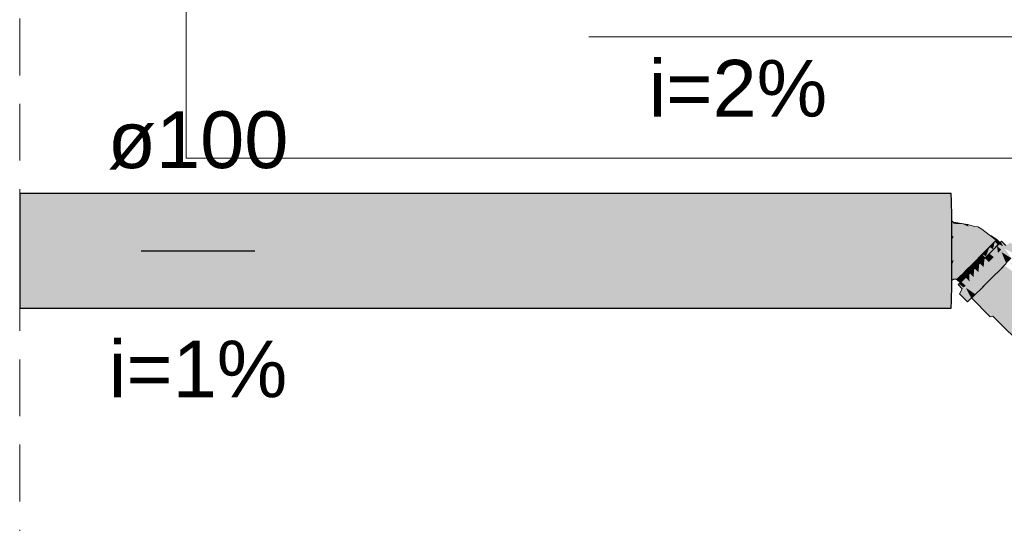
# Model space of a CAD drawing. Header units: millimetres. Extents: x 321 to 585, y -277 to 9.
# Tile 210 of 256: x 470.48 to 473.95, y -196.97 to -195.2. Entities that reach past the tile are written whole.
import ezdxf

# ---------------------------------------------------------------- set-up
doc = ezdxf.new("R2010")
doc.units = ezdxf.units.MM
doc.header["$MEASUREMENT"] = 0
doc.linetypes.add('JIS_02_2.0', pattern=[0.3, 0.2, -0.1])
doc.linetypes.add('NULL', pattern=[0])
for name, color, linetype, lineweight in [('DI-Área do detalhe', 7, 'JIS_02_2.0', 9), ('IFC-Elemento de mobília-Contorno', 152, 'Continuous', 5), ('TQ-Condutos', 3, 'Continuous', 25), ('TQ-Conexões', 9, 'Continuous', 18), ('TQ-Sentido conduto', 9, 'Continuous', 30), ('TQ-Textos conduto', 7, 'Continuous', 9)]:
    doc.layers.add(name, color=color, linetype=linetype, lineweight=lineweight)
doc.styles.add('Arial', font='arial.ttf')

msp = doc.modelspace()

# ---------------------------------------------------------------- hatches: boundary and pattern name
at = {"layer": 'TQ-Condutos', "linetype": 'Continuous'}
for points in [[(473.7632, -195.8119), (470.4827, -195.8119), (470.4827, -195.8233), (470.4827, -195.838), (470.4827, -195.8626), (470.4827, -195.8946), (470.4827, -195.9281), (473.7652, -195.8946), (473.7643, -195.838)], [(473.7652, -195.8946), (473.7498, -195.8947), (470.4827, -195.9281), (470.4827, -195.9718), (470.4827, -196.0084), (470.4827, -196.0563), (470.4827, -196.0897), (473.7499, -196.1333), (473.7652, -196.1335), (473.7653, -196.1192), (473.7657, -196.0563), (473.7657, -195.9718), (473.7653, -195.9089)], [(473.7632, -196.2161), (473.7643, -196.19), (473.7652, -196.1335), (470.4827, -196.0897), (470.4827, -196.1335), (470.4827, -196.158), (470.4827, -196.19), (470.4827, -196.2013), (470.4827, -196.2161)]]:
    msp.add_hatch(color=73, dxfattribs=at).paths.add_polyline_path(points)
at = {"layer": 'TQ-Conexões', "linetype": 'Continuous'}
for points in [[(473.7653, -195.9089), (473.7653, -195.9097), (473.7653, -195.9142), (473.7653, -195.9149), (473.7654, -195.922), (473.7654, -195.9239), (473.7654, -195.9313), (473.7654, -195.933), (473.7655, -195.9446), (473.7655, -195.9471), (473.7656, -195.9588), (473.7656, -195.9612), (473.7719, -195.9509), (473.7718, -195.9375), (473.7716, -195.9288), (473.7718, -195.9375), (473.7719, -195.9509), (473.7656, -195.9612), (473.7721, -195.9642), (473.7657, -195.9756), (473.7657, -195.9785), (473.7657, -195.9931), (473.7657, -195.9958), (473.7722, -195.9805), (473.7657, -195.9958), (473.7657, -196.0114), (473.7657, -196.0142), (473.7723, -195.9968), (473.7657, -196.0142), (473.7657, -196.0298), (473.7657, -196.0326), (473.7723, -196.0142), (473.7657, -196.0326), (473.7657, -196.0471), (473.7657, -196.0499), (473.7723, -196.0316), (473.7657, -196.0499), (473.7722, -196.0479), (473.7805, -196.0479), (473.7806, -196.0316), (473.7806, -196.0142), (473.7806, -195.9968), (473.7805, -195.9805), (473.7804, -195.9642), (473.7802, -195.9509), (473.7801, -195.9375), (473.7802, -195.9509), (473.7804, -195.9642), (473.7805, -195.9805), (473.7806, -195.9968), (473.7806, -196.0142), (473.7806, -196.0316), (473.7805, -196.0479), (473.8054, -196.0281), (473.8007, -196.007), (473.8077, -195.9859), (473.8098, -195.9682), (473.8077, -195.9859), (473.8007, -196.007), (473.8054, -196.0281), (473.7805, -196.0479), (473.7722, -196.0479), (473.7656, -196.0643), (473.7656, -196.0672), (473.7655, -196.0788), (473.7655, -196.0812), (473.7721, -196.0642), (473.7655, -196.0812), (473.7654, -196.0927), (473.7654, -196.0952), (473.7719, -196.0775), (473.7654, -196.0952), (473.7654, -196.1025), (473.7654, -196.1043), (473.7718, -196.0908), (473.7801, -196.0907), (473.7802, -196.0775), (473.7804, -196.0642), (473.7802, -196.0775), (473.7801, -196.0907), (473.7718, -196.0908), (473.7654, -196.1043), (473.7653, -196.1113), (473.7653, -196.1123), (473.7716, -196.0994), (473.7799, -196.0994), (473.7929, -196.0884), (473.7987, -196.0741), (473.8083, -196.0513), (473.7987, -196.0741), (473.7929, -196.0884), (473.7799, -196.0994), (473.7716, -196.0994), (473.7653, -196.1123), (473.7653, -196.1133), (473.7653, -196.114), (473.7653, -196.1155), (473.7665, -196.114), (473.7714, -196.1081), (473.7653, -196.1155), (473.7653, -196.117), (473.7653, -196.1192), (473.7709, -196.114), (473.7792, -196.114), (473.7794, -196.111), (473.7797, -196.1081), (473.7795, -196.1106), (473.7794, -196.111), (473.7801, -196.1113), (473.7794, -196.111), (473.7812, -196.1123), (473.785, -196.1129), (473.7924, -196.1059), (473.8039, -196.0947), (473.8188, -196.0801), (473.836, -196.063), (473.8291, -196.0346), (473.8301, -196.0014), (473.8318, -195.9745), (473.8128, -195.9525), (473.8318, -195.9745), (473.8301, -196.0014), (473.8291, -196.0346), (473.836, -196.063), (473.8543, -196.0447), (473.85, -196.0185), (473.8543, -196.0447), (473.8725, -196.0264), (473.8596, -195.9929), (473.8725, -196.0264), (473.8895, -196.0094), (473.9039, -195.9947), (473.8782, -195.9803), (473.8471, -195.9567), (473.8782, -195.9803), (473.9039, -195.9947), (473.9148, -195.9834), (473.8883, -195.9658), (473.866, -195.9534), (473.8883, -195.9658), (473.9148, -195.9834), (473.9216, -195.9763), (473.8973, -195.9574), (473.87, -195.9436), (473.8473, -195.9389), (473.8241, -195.94), (473.8473, -195.9389), (473.87, -195.9436), (473.8973, -195.9574), (473.8714, -195.9376), (473.8574, -195.9296), (473.8456, -195.928), (473.8221, -195.921), (473.8244, -195.9286), (473.8028, -195.9311), (473.8244, -195.9286), (473.8019, -195.9188), (473.8007, -195.9188), (473.7996, -195.9188), (473.7799, -195.9288), (473.7996, -195.9188), (473.8007, -195.9188), (473.8019, -195.9188), (473.8006, -195.9182), (473.7961, -195.9186), (473.8004, -195.9183), (473.8006, -195.9182), (473.8003, -195.9182), (473.7959, -195.9186), (473.7797, -195.9201), (473.7714, -195.9201), (473.7711, -195.9171), (473.7794, -195.9171), (473.7792, -195.914), (473.7709, -195.914)], [(473.8036, -195.9189), (473.7794, -195.9171), (473.7742, -195.9171), (473.7711, -195.9171), (473.7735, -195.9179), (473.7739, -195.9181), (473.7753, -195.9181), (473.7752, -195.918), (473.7747, -195.9175), (473.7762, -195.9189), (473.7753, -195.9181), (473.7739, -195.9181), (473.7711, -195.9171), (473.7712, -195.9181), (473.7714, -195.9201), (473.7776, -195.9201), (473.7797, -195.9201), (473.8003, -195.9182), (473.7795, -195.9181)], [(473.7792, -195.914), (473.7793, -195.9156), (473.7794, -195.9171), (473.7945, -195.9182), (473.8003, -195.9182), (473.7999, -195.9182)], [(473.8064, -195.919), (473.8006, -195.9182), (473.8008, -195.9183), (473.8019, -195.9188), (473.8036, -195.9189), (473.8038, -195.9189), (473.8036, -195.9189), (473.8019, -195.9188), (473.8244, -195.9286), (473.8226, -195.9227), (473.8221, -195.921)], [(473.7656, -195.9612), (473.7657, -195.9718), (473.7657, -195.9612)], [(473.7657, -195.9612), (473.7657, -195.9718), (473.7657, -195.9755), (473.7721, -195.9642)], [(473.7657, -195.9755), (473.7657, -195.9718), (473.7657, -195.9756)], [(473.9532, -195.9976), (473.9698, -195.9884), (473.9674, -195.9911), (473.9523, -196.0068), (473.9893, -196.026), (473.9979, -196.017), (474.0005, -196.0139), (473.9722, -195.9856), (473.9552, -195.9953), (473.9402, -195.9803), (473.938, -195.9829), (473.9464, -195.9978), (473.9307, -195.9906), (473.9189, -196.0028), (473.9033, -196.0186), (473.8851, -196.037), (473.8654, -196.0568), (473.8455, -196.0766), (473.827, -196.095), (473.8109, -196.1108), (473.7985, -196.1229), (473.8145, -196.1369), (473.8213, -196.1303), (473.8316, -196.1201), (473.8213, -196.1303), (473.8145, -196.1369), (473.8076, -196.1435), (473.8069, -196.1519), (473.8076, -196.1435), (473.7905, -196.1304), (473.7875, -196.133), (473.8025, -196.148), (473.7929, -196.165), (473.7989, -196.1596), (473.7929, -196.165), (473.8212, -196.1932), (473.8247, -196.1903), (473.8341, -196.1813), (473.815, -196.1441), (473.8271, -196.1322), (473.842, -196.11), (473.8545, -196.0975), (473.842, -196.11), (473.8271, -196.1322), (473.8392, -196.1203), (473.8539, -196.1057), (473.8671, -196.0851), (473.8803, -196.0718), (473.8936, -196.0585), (473.906, -196.0461), (473.8936, -196.0585), (473.8803, -196.0718), (473.8671, -196.0851), (473.8539, -196.1057), (473.8687, -196.0911), (473.8843, -196.0755), (473.8687, -196.0911), (473.8539, -196.1057), (473.8392, -196.1203), (473.8271, -196.1322), (473.815, -196.1441), (473.8487, -196.1671), (473.8675, -196.1486), (473.8893, -196.127), (473.9126, -196.1038), (473.8998, -196.0599), (473.9143, -196.0453), (473.9183, -196.0336), (473.9283, -196.0234), (473.9383, -196.0132), (473.9447, -196.0066), (473.9499, -196.0012), (473.9511, -195.9999), (473.9447, -196.0066), (473.9383, -196.0132), (473.9599, -195.9989), (473.9383, -196.0132), (473.9283, -196.0234), (473.9183, -196.0336), (473.9143, -196.0453), (473.8998, -196.0599), (473.9126, -196.1038), (473.9357, -196.0806), (473.9572, -196.0589), (473.9289, -196.0307), (473.9572, -196.0589), (473.9406, -196.0187), (473.9754, -196.0403), (473.9523, -196.0068), (473.9674, -195.9911), (473.9698, -195.9884), (473.9529, -195.9979), (473.9561, -195.9961), (473.9698, -195.9884), (473.956, -195.996)], [(473.9351, -195.9855), (473.9346, -195.9859), (473.9278, -195.9921), (473.9169, -195.982), (473.9274, -195.9925), (473.9244, -195.9953), (473.9273, -195.9924), (473.9273, -195.9924), (473.9165, -195.9816), (473.9107, -196.0083), (473.9106, -196.0087), (473.9208, -195.9987), (473.9129, -196.0065), (473.9106, -196.0087), (473.8991, -196.0006), (473.8988, -196.0004), (473.8985, -196.0002), (473.8987, -196.0004), (473.899, -196.0007), (473.9088, -196.0105), (473.898, -196.0211), (473.9088, -196.0105), (473.9088, -196.0105), (473.8985, -196.0002), (473.8859, -196.033), (473.8859, -196.0332), (473.8728, -196.0266), (473.8726, -196.0265), (473.8728, -196.0266), (473.8826, -196.0364), (473.8841, -196.0379), (473.91, -196.0117), (473.928, -195.9931), (473.9346, -195.986)], [(473.9156, -195.9826), (473.9165, -195.9816), (473.9157, -195.9825), (473.9148, -195.9834), (473.9039, -195.9947), (473.9002, -195.9984), (473.8996, -195.999), (473.9013, -195.9973), (473.9034, -195.9952), (473.9094, -195.9891), (473.9114, -195.9871), (473.9094, -195.9891), (473.9034, -195.9952), (473.9013, -195.9973), (473.8996, -195.999), (473.8985, -196.0002), (473.8988, -196.0004), (473.9097, -195.9888), (473.9118, -195.9866)], [(473.9118, -195.9866), (473.8988, -196.0004), (473.9106, -196.0087)], [(473.9228, -195.9748), (473.9236, -195.9738), (473.903, -195.9601), (473.9215, -195.9762), (473.9216, -195.9763)], [(473.9165, -195.982), (473.9165, -195.9819), (473.9118, -195.9866), (473.9118, -195.9867), (473.9106, -196.0087)], [(473.9165, -195.9816), (473.9118, -195.9866), (473.9165, -195.9819)], [(473.9173, -195.9809), (473.9165, -195.9816), (473.9169, -195.9819)], [(473.9216, -195.9763), (473.9209, -195.9772), (473.9216, -195.9763), (473.9215, -195.9762), (473.9206, -195.9775), (473.9215, -195.9762), (473.92, -195.9781), (473.9172, -195.9809), (473.9169, -195.9819), (473.9278, -195.9921), (473.9216, -195.9764)], [(473.92, -195.9781), (473.9207, -195.9772), (473.9173, -195.9809), (473.9172, -195.9809)], [(473.9236, -195.974), (473.9228, -195.9748), (473.9219, -195.976), (473.9216, -195.9763), (473.922, -195.9758), (473.9236, -195.9741)], [(473.9221, -195.9759), (473.922, -195.9758), (473.9216, -195.9763), (473.9216, -195.9764)], [(473.9248, -195.9791), (473.9221, -195.9759), (473.9216, -195.9764)], [(473.9248, -195.9791), (473.9216, -195.9763), (473.9278, -195.9921)], [(473.9237, -195.9743), (473.9236, -195.9741), (473.922, -195.9758), (473.9221, -195.9759)], [(473.9241, -195.9783), (473.9248, -195.9791), (473.9247, -195.9788), (473.922, -195.9758)], [(473.9247, -195.9788), (473.9237, -195.9743), (473.9221, -195.9759)], [(473.9346, -195.9859), (473.9351, -195.9855), (473.9349, -195.9853), (473.9236, -195.974), (473.9239, -195.9752), (473.9249, -195.9762), (473.9344, -195.9858), (473.9249, -195.9762), (473.9239, -195.9752), (473.9277, -195.9918), (473.9278, -195.9921), (473.9351, -195.9855), (473.9318, -195.9883)], [(473.9253, -195.9962), (473.9307, -195.9906), (473.9321, -195.9892), (473.9321, -195.989), (473.928, -195.9931), (473.9252, -195.9961)], [(473.932, -195.9888), (473.928, -195.9931), (473.9321, -195.989)], [(473.9351, -195.9864), (473.9349, -195.9862), (473.9307, -195.9906), (473.9313, -195.9909), (473.9464, -195.9978)], [(473.9346, -195.986), (473.9346, -195.9859), (473.9318, -195.9883)], [(473.9324, -195.9889), (473.9348, -195.9863), (473.9346, -195.986), (473.9322, -195.9887), (473.932, -195.9888)], [(473.9322, -195.989), (473.9324, -195.9889), (473.932, -195.9888)], [(473.932, -195.9888), (473.9321, -195.9892), (473.9322, -195.989)], [(473.9346, -195.9859), (473.9351, -195.9855), (473.9351, -195.9855)], [(473.9346, -195.9859), (473.9348, -195.9863), (473.9349, -195.9862)], [(473.9381, -195.983), (473.938, -195.9829), (473.9349, -195.9862), (473.9349, -195.9863), (473.9464, -195.9978)], [(473.8725, -196.0264), (473.8439, -196.0551), (473.8432, -196.0558), (473.8571, -196.0619), (473.8725, -196.0266)], [(473.8826, -196.0364), (473.8725, -196.0264), (473.8572, -196.0616), (473.8571, -196.0618), (473.8808, -196.0382), (473.8625, -196.0565), (473.8571, -196.0618), (473.8571, -196.0619), (473.8547, -196.0673), (473.8841, -196.0379), (473.8826, -196.0364), (473.8575, -196.0615), (473.8812, -196.0378)], [(473.8859, -196.0332), (473.8985, -196.0002), (473.8725, -196.0264)], [(473.8958, -196.0532), (473.913, -196.0361), (473.8978, -196.024), (473.8808, -196.0382), (473.8823, -196.0397)], [(473.8979, -196.0241), (473.8994, -196.0225), (473.9002, -196.0218), (473.91, -196.0117), (473.8993, -196.0225), (473.8978, -196.024)], [(473.8985, -196.0002), (473.9002, -195.9984), (473.8999, -195.9987)], [(473.9129, -196.0087), (473.9002, -196.0218), (473.9129, -196.009)], [(473.9141, -196.0077), (473.9189, -196.0028), (473.9246, -195.9969), (473.9246, -195.9967), (473.914, -196.0076)], [(473.9273, -195.9924), (473.9244, -195.9953), (473.9274, -195.9925)], [(473.9247, -195.9968), (473.9253, -195.9962), (473.9252, -195.9961), (473.9246, -195.9967)], [(473.9246, -195.9967), (473.9279, -196.0215), (473.9394, -196.0103)], [(473.9406, -196.0187), (473.9571, -196.0587), (473.9572, -196.0589), (473.9754, -196.0403), (473.9752, -196.0402)], [(473.7656, -196.0643), (473.7657, -196.0642), (473.7722, -196.0479), (473.7657, -196.0499), (473.7657, -196.0499), (473.7657, -196.0504), (473.7657, -196.0563)], [(473.8156, -196.0833), (473.8157, -196.0833), (473.8258, -196.0934), (473.8271, -196.0947), (473.8547, -196.0673), (473.8571, -196.0619), (473.8434, -196.0559), (473.8433, -196.0559), (473.8434, -196.0559), (473.8532, -196.0658), (473.8442, -196.0748), (473.8344, -196.0847), (473.8532, -196.0658), (473.8531, -196.0657), (473.8432, -196.0558), (473.829, -196.0901), (473.8295, -196.0896), (473.829, -196.0901), (473.829, -196.0902), (473.8297, -196.0895), (473.8289, -196.0902), (473.8157, -196.0833)], [(473.8156, -196.0832), (473.8157, -196.0833), (473.8157, -196.0833), (473.8289, -196.0902), (473.8431, -196.0561), (473.8309, -196.0681), (473.8431, -196.0561), (473.8432, -196.0559), (473.8385, -196.0605), (473.8385, -196.0605), (473.8385, -196.0605), (473.836, -196.0629), (473.836, -196.063), (473.8188, -196.0801), (473.8277, -196.0712), (473.8181, -196.0807), (473.8182, -196.0807), (473.8181, -196.0807), (473.8156, -196.0832), (473.8173, -196.0817), (473.8183, -196.0808), (473.8173, -196.0817)], [(473.8181, -196.0807), (473.8361, -196.0629), (473.8432, -196.0559), (473.8432, -196.0558), (473.8428, -196.0562)], [(474.0566, -196.4494), (474.0566, -196.4864), (474.0573, -196.4864), (474.0579, -196.4864), (474.061, -196.4864), (474.0641, -196.4864), (474.066, -196.4865), (474.0679, -196.4865), (474.0763, -196.4865), (474.0744, -196.4495), (474.0641, -196.4494), (474.0744, -196.4495), (474.0763, -196.4865), (474.0847, -196.4865), (474.1112, -196.4866), (474.1171, -196.4496), (474.0847, -196.4495), (474.1171, -196.4496), (474.1142, -196.4866), (474.1171, -196.4866), (474.1238, -196.4866), (474.1514, -196.4866), (474.1552, -196.4866), (474.159, -196.4866), (474.159, -196.4496), (474.159, -196.4866), (474.1668, -196.4866), (474.1987, -196.4866), (474.2031, -196.4866), (474.2075, -196.4866), (474.2075, -196.4497), (474.2075, -196.4866), (474.2158, -196.4866), (474.2499, -196.4867), (474.2546, -196.4867), (474.2593, -196.4867), (474.2593, -196.4497), (474.2593, -196.4867), (474.2676, -196.4867), (474.3016, -196.4866), (474.3063, -196.4866), (474.311, -196.4497), (474.311, -196.4866), (474.3503, -196.4866), (474.3546, -196.4866), (474.3589, -196.4496), (474.3589, -196.4866), (474.3655, -196.4866), (474.3925, -196.4866), (474.3962, -196.4866), (474.3999, -196.4866), (474.3999, -196.4496), (474.4155, -196.1), (474.3999, -196.1), (474.3794, -196.1), (474.3589, -196.1001), (474.335, -196.1001), (474.311, -196.1001), (474.2852, -196.1001), (474.2593, -196.0943), (474.2593, -196.1001), (474.2334, -196.0943), (474.2334, -196.1001), (474.2075, -196.1001), (474.1832, -196.1001), (474.159, -196.0943), (474.159, -196.1001), (474.138, -196.0943), (474.138, -196.1001), (474.1171, -196.1), (474.1009, -196.1), (474.0847, -196.1), (474.0847, -196.278), (474.0847, -196.1), (474.0744, -196.0999), (474.0693, -196.0999), (474.065, -196.1395), (474.0686, -196.1056), (474.0642, -196.1035), (474.0686, -196.1056), (474.0693, -196.0999), (474.0641, -196.0999), (474.064, -196.1034), (474.0641, -196.0999), (474.0622, -196.0999), (474.0621, -196.1025), (474.0637, -196.1032), (474.0621, -196.1025), (474.061, -196.1233), (474.063, -196.1314), (474.061, -196.1233), (474.0622, -196.0999), (474.0605, -196.1214), (474.062, -196.1024), (474.0612, -196.102), (474.062, -196.1024), (474.0622, -196.0999), (474.0613, -196.0998), (474.0611, -196.102), (474.061, -196.0998), (474.0603, -196.0998), (474.0609, -196.1019), (474.0603, -196.0998), (474.0594, -196.0998), (474.0602, -196.1016), (474.0603, -196.1016), (474.0602, -196.1016), (474.0599, -196.1195), (474.0602, -196.1016), (474.0594, -196.0998), (474.0593, -196.1011), (474.0594, -196.1012), (474.0593, -196.1011), (474.0589, -196.0998), (474.0585, -196.0998), (474.0584, -196.1007), (474.0589, -196.1009), (474.0589, -196.1009), (474.0589, -196.1009), (474.0584, -196.1007), (474.0582, -196.1137), (474.0588, -196.1156), (474.0582, -196.1137), (474.0584, -196.1007), (474.058, -196.1128), (474.0584, -196.1007), (474.058, -196.0998), (474.058, -196.1005), (474.0577, -196.1118), (474.058, -196.1005), (474.0575, -196.0998), (474.0575, -196.1003), (474.0574, -196.1108), (474.0506, -196.1037), (474.0503, -196.104), (474.0501, -196.1043), (474.0498, -196.1046), (474.0594, -196.1176), (474.0485, -196.1061), (474.0503, -196.108), (474.0594, -196.1176), (474.0505, -196.1067), (474.0594, -196.1176), (474.0507, -196.1058), (474.0498, -196.1046), (474.0493, -196.1052), (474.0476, -196.107), (474.046, -196.1087), (474.0443, -196.1105), (474.0426, -196.1123), (474.0399, -196.1151), (474.067, -196.1475), (474.0399, -196.1151), (474.0371, -196.1179), (474.069, -196.1556), (474.0371, -196.1179), (474.0316, -196.1236), (474.0728, -196.1747), (474.0767, -196.1938), (474.0728, -196.1747), (474.0316, -196.1236), (474.0244, -196.1309), (474.0172, -196.1382), (474.0825, -196.2351), (474.0172, -196.1382), (474.0316, -196.1236), (474.0426, -196.1123), (474.0493, -196.1052), (474.0493, -196.0981), (473.9777, -196.0375), (474.0429, -196.1047), (473.9777, -196.0375), (474.0365, -196.1114), (473.9659, -196.0497), (474.0265, -196.1215), (474.0165, -196.1317), (474.0265, -196.1215), (473.9503, -196.0655), (474.0041, -196.1442), (474.0003, -196.1553), (474.0041, -196.1442), (473.9503, -196.0655), (473.932, -196.084), (473.9917, -196.1567), (473.9821, -196.1736), (473.9917, -196.1567), (473.932, -196.084), (473.9123, -196.1038), (473.9785, -196.1699), (473.9123, -196.1038), (473.9652, -196.1832), (473.9637, -196.1919), (474.0815, -196.3204), (473.9637, -196.1919), (473.9652, -196.1832), (473.9123, -196.1038), (473.8925, -196.1235), (473.9527, -196.1956), (473.9465, -196.2089), (474.0768, -196.339), (473.9465, -196.2089), (474.0722, -196.3576), (474.0669, -196.37), (474.0722, -196.3576), (473.9465, -196.2089), (473.9527, -196.1956), (473.9401, -196.2081), (473.9527, -196.1956), (473.8925, -196.1235), (473.8739, -196.1419), (473.9298, -196.2182), (473.9317, -196.2236), (473.9298, -196.2182), (473.8579, -196.1577), (473.9195, -196.2284), (473.8454, -196.1698), (473.9126, -196.235), (473.9201, -196.2348), (473.9126, -196.235), (473.8454, -196.1698), (473.9058, -196.2416), (473.8374, -196.1774), (473.9032, -196.2439), (473.8345, -196.18), (473.9006, -196.2461), (473.91, -196.2442), (474.0566, -196.3842), (474.0591, -196.3866), (474.0566, -196.3841), (474.0591, -196.3866), (474.0592, -196.3934), (474.0603, -196.4494), (474.0613, -196.3955), (474.0616, -196.3823), (474.0566, -196.3776), (473.9127, -196.2418), (474.0616, -196.3823), (474.0603, -196.4494), (474.0592, -196.3934), (474.0591, -196.3866), (474.0588, -196.393)], [(473.8385, -196.0605), (473.8361, -196.0629), (473.836, -196.0629)], [(473.8432, -196.0558), (473.8433, -196.0559), (473.8434, -196.0559)], [(473.8434, -196.0559), (473.8433, -196.0559), (473.8434, -196.0559)], [(473.8592, -196.0898), (473.8621, -196.06), (473.8457, -196.0763)], [(473.8621, -196.06), (473.8621, -196.0599), (473.8617, -196.0603), (473.8547, -196.0673)], [(473.8641, -196.0581), (473.864, -196.058), (473.8621, -196.0599), (473.8622, -196.0599)], [(473.8775, -196.0715), (473.8805, -196.0415), (473.864, -196.058)], [(473.8806, -196.0416), (473.8824, -196.0397), (473.8823, -196.0397), (473.8805, -196.0415)], [(473.7945, -196.1041), (473.8066, -196.113), (473.8155, -196.0834), (473.8094, -196.0894), (473.7978, -196.1006), (473.7979, -196.1007), (473.7978, -196.1006), (473.7978, -196.1006), (473.7944, -196.104), (473.7944, -196.104)], [(473.7948, -196.1253), (473.7948, -196.1254), (473.7948, -196.1259), (473.8059, -196.1155), (473.8271, -196.0947), (473.8258, -196.0934), (473.8129, -196.1065), (473.8072, -196.1124), (473.8129, -196.1065), (473.8067, -196.1129), (473.8066, -196.113), (473.7945, -196.1041), (473.805, -196.1146), (473.8019, -196.1178), (473.7963, -196.1236), (473.7948, -196.1252), (473.7956, -196.1245), (473.7958, -196.1243), (473.7956, -196.1245), (473.7952, -196.1249), (473.7956, -196.1245), (473.7948, -196.1252), (473.7948, -196.1253), (473.795, -196.1252)], [(473.8039, -196.0947), (473.8155, -196.0834), (473.8156, -196.0832), (473.8118, -196.0869)], [(473.8156, -196.0832), (473.8067, -196.1129), (473.8258, -196.0934)], [(473.8279, -196.1215), (473.8274, -196.0944), (473.8139, -196.1076)], [(473.8286, -196.0933), (473.8287, -196.0932), (473.8274, -196.0944), (473.8274, -196.0946)], [(473.8287, -196.0932), (473.8286, -196.0932), (473.8274, -196.0944)], [(473.8423, -196.1068), (473.844, -196.0779), (473.8286, -196.0932)], [(473.8455, -196.0766), (473.8458, -196.0763), (473.844, -196.0779), (473.8441, -196.078)], [(473.8458, -196.0763), (473.8457, -196.0763), (473.844, -196.0779)], [(473.7803, -196.114), (473.7794, -196.111), (473.7792, -196.1133)], [(473.7792, -196.114), (473.7804, -196.114), (473.7792, -196.1133)], [(473.7822, -196.1153), (473.7836, -196.1141), (473.7792, -196.114), (473.7808, -196.1144)], [(473.7804, -196.114), (473.7836, -196.1141), (473.7794, -196.111)], [(473.7849, -196.1129), (473.7812, -196.1123), (473.7836, -196.1141), (473.7842, -196.1136), (473.785, -196.1129)], [(473.7834, -196.1146), (473.7835, -196.1146), (473.7844, -196.1137), (473.7843, -196.1137), (473.7843, -196.1136), (473.7842, -196.1136), (473.7833, -196.1144), (473.7833, -196.1145)], [(473.7833, -196.1144), (473.7834, -196.1146), (473.7834, -196.1146)], [(473.7948, -196.1259), (473.7948, -196.1254), (473.7834, -196.1146), (473.7946, -196.1257)], [(473.7948, -196.1254), (473.7844, -196.1137), (473.7835, -196.1146)], [(473.7842, -196.1136), (473.7843, -196.1137), (473.7854, -196.1128), (473.7944, -196.1048), (473.7871, -196.1111), (473.7944, -196.1048), (473.7944, -196.104), (473.7939, -196.1044), (473.7938, -196.1045), (473.7931, -196.1052), (473.7938, -196.1045), (473.7939, -196.1044), (473.7929, -196.1054), (473.7924, -196.1059), (473.785, -196.1129), (473.7863, -196.1117)], [(473.7843, -196.1137), (473.7948, -196.1254), (473.7944, -196.1048)], [(473.8058, -196.1421), (473.8076, -196.1435), (473.8084, -196.1426), (473.8145, -196.1369), (473.8107, -196.1335), (473.7985, -196.1229), (473.8071, -196.1399), (473.8066, -196.1408), (473.8065, -196.1409), (473.8066, -196.1408), (473.8071, -196.1399), (473.7985, -196.1229), (473.8063, -196.1405), (473.7935, -196.1276), (473.806, -196.1417), (473.7905, -196.1304)], [(473.7906, -196.1305), (473.806, -196.1417), (473.7935, -196.1277), (473.7935, -196.1276), (473.7905, -196.1304)], [(473.7934, -196.1049), (473.7929, -196.1054), (473.7944, -196.104)], [(473.795, -196.1262), (473.7948, -196.126), (473.7946, -196.1257), (473.7932, -196.1273), (473.7932, -196.1274), (473.7936, -196.127), (473.7932, -196.1274), (473.7935, -196.1276)], [(473.7987, -196.1234), (473.7985, -196.1229), (473.7935, -196.1276)], [(473.7935, -196.1276), (473.7935, -196.1277), (473.7936, -196.1278), (473.8063, -196.1405), (473.7987, -196.1234), (473.7941, -196.1271)], [(473.7963, -196.1236), (473.805, -196.1146), (473.8044, -196.114), (473.7944, -196.104), (473.7948, -196.1252)], [(473.7955, -196.1253), (473.7952, -196.1256), (473.7948, -196.1259), (473.795, -196.1261), (473.7957, -196.1255), (473.7958, -196.1254)], [(473.8028, -196.1187), (473.8027, -196.1185), (473.8023, -196.1188), (473.7998, -196.1212), (473.7955, -196.1252), (473.7955, -196.1253), (473.7958, -196.1254), (473.7985, -196.1229), (473.8014, -196.12), (473.8019, -196.1195), (473.8024, -196.119), (473.8025, -196.119)], [(473.8027, -196.1185), (473.8029, -196.1187), (473.8126, -196.1091)], [(473.8131, -196.1087), (473.8132, -196.1085), (473.8117, -196.1098), (473.8059, -196.1155), (473.8126, -196.1091)], [(473.8139, -196.1078), (473.8141, -196.1077), (473.8132, -196.1083), (473.8117, -196.1098), (473.8132, -196.1085)], [(473.8141, -196.1077), (473.8139, -196.1076), (473.8132, -196.1083)], [(473.8338, -196.1809), (473.8339, -196.181), (473.8341, -196.1813), (473.835, -196.1805), (473.843, -196.1727), (473.8487, -196.1671), (473.8484, -196.167), (473.8454, -196.1698), (473.8427, -196.1724), (473.8433, -196.1718), (473.8427, -196.1724), (473.8374, -196.1774), (473.8388, -196.1762), (473.8373, -196.1777), (473.8388, -196.1762), (473.8374, -196.1774), (473.8427, -196.1724), (473.8346, -196.1798), (473.8347, -196.18), (473.8346, -196.1801), (473.8348, -196.1801), (473.8347, -196.1802), (473.8348, -196.1801), (473.8346, -196.1801), (473.8347, -196.18), (473.8345, -196.18), (473.8347, -196.18), (473.8346, -196.1798), (473.8427, -196.1724), (473.8484, -196.167), (473.815, -196.1441), (473.8322, -196.1777), (473.8337, -196.1806), (473.8341, -196.1806), (473.8337, -196.1806), (473.8338, -196.1809), (473.8344, -196.1805), (473.8342, -196.1807), (473.8344, -196.1805)], [(473.9195, -196.2284), (473.8581, -196.158), (473.8457, -196.17)], [(473.8581, -196.158), (473.8561, -196.1599), (473.8553, -196.1606), (473.8487, -196.1671)], [(473.8581, -196.158), (473.858, -196.1579), (473.8561, -196.1599)], [(473.9298, -196.2182), (473.8741, -196.1421), (473.8581, -196.1579)], [(473.8741, -196.1421), (473.8724, -196.1438), (473.8719, -196.1443), (473.8675, -196.1486)], [(473.9032, -196.2439), (473.8378, -196.1777), (473.835, -196.1804)], [(473.8456, -196.1701), (473.8454, -196.1698), (473.8374, -196.1774)], [(473.9058, -196.2416), (473.8456, -196.1701), (473.8378, -196.1777)], [(474.0566, -196.4494), (474.0591, -196.3866), (473.91, -196.2442), (474.0566, -196.3908)]]:
    msp.add_hatch(color=93, dxfattribs=at).paths.add_polyline_path(points)
at = {"layer": 'TQ-Sentido conduto', "linetype": 'Continuous'}
msp.add_hatch(color=7, dxfattribs=at).paths.add_polyline_path([(471.3107, -196.014), (471.0692, -195.9493), (471.0692, -196.0787)])

# ---------------------------------------------------------------- linework, layer by layer
at = {"layer": 'DI-Área do detalhe'}
msp.add_lwpolyline([(470.4827, -190.9751), (488.8771, -190.9751), (488.8771, -203.1964), (470.4827, -203.1964), (470.4827, -190.9751)], dxfattribs=at)
at = {"layer": 'IFC-Elemento de mobília-Contorno', "color": 7, "lineweight": 5}
for q in [(471.0689, -193.3495), (476.5389, -195.6876)]:
    msp.add_line((471.0689, -195.6876), q, dxfattribs=at)
at = {"layer": 'TQ-Condutos'}
for p, q in [((470.4827, -195.8119), (470.4827, -195.8233)), ((473.7632, -195.8119), (470.4827, -195.8119)), ((473.7643, -195.838), (473.7632, -195.8119)), ((470.4827, -195.8233), (470.4827, -195.838)), ((470.4827, -195.838), (470.4827, -195.8626)), ((473.7652, -195.8946), (473.7643, -195.838)), ((470.4827, -195.8626), (470.4827, -195.8946)), ((470.4827, -195.8946), (470.4827, -195.9281)), ((473.7653, -195.9089), (473.7652, -195.8946)), ((473.7657, -195.9718), (473.7653, -195.9089)), ((470.4827, -195.9281), (470.4827, -195.9718)), ((470.4827, -195.9718), (470.4827, -196.0084)), ((473.7657, -196.0563), (473.7657, -195.9718)), ((470.4827, -196.0084), (470.4827, -196.0563)), ((470.4827, -196.0563), (470.4827, -196.0897)), ((473.7653, -196.1192), (473.7657, -196.0563)), ((470.4827, -196.0897), (470.4827, -196.1335)), ((473.7652, -196.1335), (473.7653, -196.1192)), ((470.4827, -196.1335), (470.4827, -196.158)), ((470.4827, -196.158), (470.4827, -196.19)), ((473.7643, -196.19), (473.7652, -196.1335)), ((470.4827, -196.19), (470.4827, -196.2013)), ((473.7632, -196.2161), (473.7643, -196.19)), ((470.4827, -196.2013), (470.4827, -196.2161)), ((470.4827, -196.2161), (473.7632, -196.2161))]:
    msp.add_line(p, q, dxfattribs=at)
at = {"layer": 'TQ-Conexões'}
for p, q in [((473.7709, -195.914), (473.7653, -195.9089)), ((473.7792, -195.914), (473.7709, -195.914)), ((473.7999, -195.9182), (473.7792, -195.914)), ((473.8003, -195.9182), (473.7795, -195.9181)), ((473.7795, -195.9181), (473.8036, -195.9189)), ((473.8003, -195.9182), (473.7999, -195.9182)), ((473.8006, -195.9182), (473.8003, -195.9182)), ((473.8064, -195.919), (473.8006, -195.9182)), ((473.8221, -195.921), (473.8064, -195.919)), ((473.8456, -195.928), (473.8221, -195.921)), ((473.8574, -195.9296), (473.8456, -195.928)), ((473.8714, -195.9376), (473.8574, -195.9296)), ((473.8973, -195.9574), (473.8714, -195.9376)), ((473.9216, -195.9763), (473.8973, -195.9574)), ((473.903, -195.9601), (473.9215, -195.9762)), ((473.9236, -195.9738), (473.903, -195.9601)), ((473.9039, -195.9947), (473.9148, -195.9834)), ((473.9148, -195.9834), (473.9216, -195.9763)), ((473.9165, -195.9816), (473.9157, -195.9825)), ((473.9173, -195.9809), (473.9165, -195.9816)), ((473.9307, -195.9906), (473.9189, -196.0028)), ((473.9215, -195.9762), (473.9216, -195.9763)), ((473.9216, -195.9763), (473.9228, -195.9748)), ((473.9228, -195.9748), (473.9236, -195.9738)), ((473.9236, -195.974), (473.9228, -195.9748)), ((473.9349, -195.9853), (473.9236, -195.974)), ((473.928, -195.9931), (473.9346, -195.986)), ((473.9349, -195.9862), (473.9307, -195.9906)), ((473.9346, -195.9859), (473.9318, -195.9883)), ((473.9346, -195.986), (473.9351, -195.9855)), ((473.9349, -195.9862), (473.9346, -195.9859)), ((473.938, -195.9829), (473.9349, -195.9862)), ((473.9351, -195.9855), (473.9349, -195.9853)), ((473.9402, -195.9803), (473.938, -195.9829)), ((473.9552, -195.9953), (473.9402, -195.9803)), ((473.8725, -196.0264), (473.8439, -196.0551)), ((473.8543, -196.0447), (473.8725, -196.0264)), ((473.8985, -196.0002), (473.8725, -196.0264)), ((473.8725, -196.0264), (473.8895, -196.0094)), ((473.8841, -196.0379), (473.91, -196.0117)), ((473.9033, -196.0186), (473.8851, -196.037)), ((473.8895, -196.0094), (473.9039, -195.9947)), ((473.8999, -195.9987), (473.8985, -196.0002)), ((473.9189, -196.0028), (473.9033, -196.0186)), ((473.91, -196.0117), (473.928, -195.9931)), ((473.8428, -196.0562), (473.8181, -196.0807)), ((473.836, -196.063), (473.8543, -196.0447)), ((473.8432, -196.0558), (473.8428, -196.0562)), ((473.8439, -196.0551), (473.8432, -196.0558)), ((473.8654, -196.0568), (473.8455, -196.0766)), ((473.8547, -196.0673), (473.8841, -196.0379)), ((473.8851, -196.037), (473.8654, -196.0568)), ((473.9357, -196.0806), (473.9572, -196.0589)), ((473.7924, -196.1059), (473.8039, -196.0947)), ((473.8039, -196.0947), (473.8188, -196.0801)), ((473.8059, -196.1155), (473.8271, -196.0947)), ((473.827, -196.095), (473.8109, -196.1108)), ((473.8156, -196.0832), (473.8118, -196.0869)), ((473.8181, -196.0807), (473.8156, -196.0832)), ((473.8188, -196.0801), (473.836, -196.063)), ((473.8455, -196.0766), (473.827, -196.095)), ((473.8271, -196.0947), (473.8547, -196.0673)), ((473.932, -196.084), (473.9123, -196.1038)), ((473.9126, -196.1038), (473.9357, -196.0806)), ((473.9503, -196.0655), (473.932, -196.084)), ((473.7653, -196.1192), (473.7709, -196.114)), ((473.7709, -196.114), (473.7792, -196.114)), ((473.7792, -196.114), (473.7808, -196.1144)), ((473.7808, -196.1144), (473.7822, -196.1153)), ((473.7822, -196.1153), (473.7836, -196.1141)), ((473.7842, -196.1136), (473.7833, -196.1144)), ((473.7833, -196.1144), (473.7834, -196.1146)), ((473.7834, -196.1146), (473.7946, -196.1257)), ((473.7836, -196.1141), (473.7842, -196.1136)), ((473.7842, -196.1136), (473.785, -196.1129)), ((473.785, -196.1129), (473.7924, -196.1059)), ((473.7905, -196.1304), (473.7875, -196.133)), ((473.7935, -196.1276), (473.7905, -196.1304)), ((473.7946, -196.1257), (473.7932, -196.1273)), ((473.7932, -196.1273), (473.7932, -196.1274)), ((473.7932, -196.1274), (473.7935, -196.1276)), ((473.7944, -196.104), (473.7934, -196.1049)), ((473.7985, -196.1229), (473.7935, -196.1276)), ((473.7978, -196.1006), (473.7944, -196.104)), ((473.7946, -196.1257), (473.7948, -196.1259)), ((473.7948, -196.1259), (473.8059, -196.1155)), ((473.8109, -196.1108), (473.7985, -196.1229)), ((473.8675, -196.1486), (473.8893, -196.127)), ((473.8925, -196.1235), (473.8739, -196.1419)), ((473.8893, -196.127), (473.9126, -196.1038)), ((473.9123, -196.1038), (473.8925, -196.1235)), ((473.7875, -196.133), (473.8025, -196.148)), ((473.8025, -196.148), (473.7929, -196.165)), ((473.7929, -196.165), (473.8212, -196.1932)), ((473.8487, -196.1671), (473.8675, -196.1486)), ((473.8212, -196.1932), (473.8247, -196.1903)), ((473.8247, -196.1903), (473.8341, -196.1813)), ((473.8341, -196.1813), (473.835, -196.1805)), ((473.8345, -196.18), (473.9006, -196.2461)), ((473.835, -196.1805), (473.843, -196.1727)), ((473.8454, -196.1698), (473.8374, -196.1774)), ((473.843, -196.1727), (473.8487, -196.1671)), ((473.9006, -196.2461), (473.91, -196.2442)), ((473.91, -196.2442), (474.0566, -196.3908))]:
    msp.add_line(p, q, dxfattribs=at)
at = {"layer": 'TQ-Sentido conduto'}
msp.add_lwpolyline([(470.9108, -196.014), (471.3107, -196.014)], dxfattribs=at)
at = {"layer": 'TQ-Textos conduto'}
msp.add_lwpolyline([(474.2566, -195.2608), (473.6566, -195.2608), (472.4876, -195.2608)], dxfattribs=at)

# ---------------------------------------------------------------- texts
at = {"layer": 'TQ-Textos conduto', "linetype": 'NULL', "char_height": 0.2, "line_spacing_factor": 0.6, "style": 'Arial'}
for s, insert, width, attachment_point in [('i=2%', (472.6976, -195.5435), 1.257927, 7), ('ø100', (471.1107, -195.7282), 1.273476, 8), ('i=1%', (471.1107, -196.5319), 1.257927, 8)]:
    msp.add_mtext(s, dxfattribs=dict(at, insert=insert, width=width, attachment_point=attachment_point))

doc.saveas('drawing.dxf')
